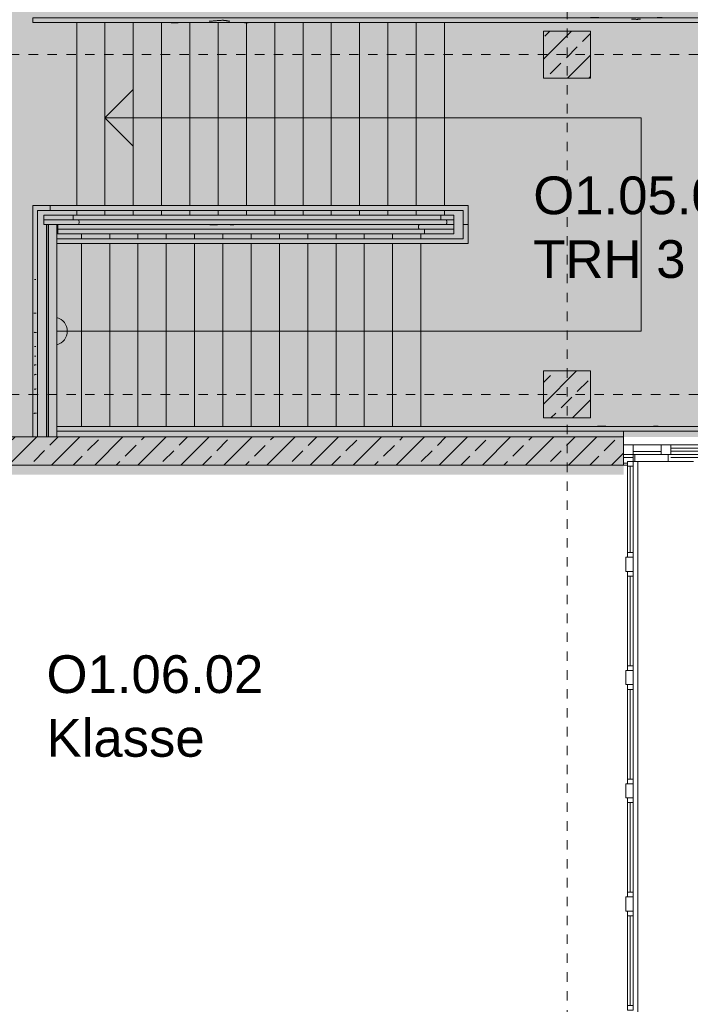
# Model space of a CAD drawing. Header units: metres. Extents: x -52 to 123, y -78 to 33.
# Tile 94 of 112: x 76 to 83, y -14 to -4. Entities that reach past the tile are written whole.
import ezdxf

# ---------------------------------------------------------------- set-up
doc = ezdxf.new("R2010")
doc.units = ezdxf.units.M
doc.linetypes.add('Rasterlinie', pattern=[0.019, 0.01, -0.003, 0.003, -0.003])
doc.linetypes.add('Verdeckt', pattern=[0.003, 0.002, -0.001])
for name, color, linetype, lineweight in [('A_Detailelemente', 7, 'Continuous', 9), ('A_Fassadenelemente', 7, 'Continuous', 9), ('A_Fassadenpfosten', 7, 'Continuous', 9), ('A_Fenster', 7, 'Continuous', 9), ('A_Geländer', 7, 'Continuous', 9), ('A_Geschossdecken', 7, 'Continuous', 9), ('A_Raster', 7, 'Continuous', 9), ('A_Räume_Beschriftung', 7, 'Continuous', 9), ('A_Tragwerksstützen_Stahlbeton', 7, 'Continuous', 9), ('A_Treppen', 7, 'Continuous', 9), ('A_Wände', 7, 'Continuous', 9), ('A_Wände_Schraffur', 7, 'Continuous', 18), ('Allgemeines Modell', 7, 'Continuous', 9), ('Pfeile AUF', 7, 'Continuous', 9)]:
    doc.layers.add(name, color=color, linetype=linetype, lineweight=lineweight)
doc.styles.add('Arial_B', font='txt', dxfattribs={"height": 0.4})
pattern_1 = [(45, (1.421, 2.104), (-0.2283955, 0.2283955), []), (45, (1.649, 2.104), (-0.2283955, 0.2283955), [0.161, -0.081])]

# ---------------------------------------------------------------- blocks, each defined once
blk = doc.blocks.new('GSH_Fassade_Fenster_1flg - GSH_Fassade_Fenster_1flg-5999954-BS_Übersicht_O1_BRANDSCHUTZ')
at = {"layer": 'A_Fassadenelemente'}
for p, q in [((-0.4575, 0.015), (-0.5075, 0.015)), ((-0.5075, 0.015), (-0.5075, -0.045)), ((-0.4575, -0.045), (-0.4575, 0.015)), ((-0.4575, 0.015), (0.4575, 0.015)), ((0.5075, 0.015), (0.4575, 0.015)), ((0.4575, 0.015), (0.4575, -0.045)), ((0.5075, -0.045), (0.5075, 0.015)), ((-0.5075, -0.045), (-0.4575, -0.045)), ((0.4575, -0.015), (-0.4575, -0.015)), ((0.4575, -0.045), (-0.4575, -0.045)), ((0.4575, -0.045), (0.5075, -0.045))]:
    blk.add_line(p, q, dxfattribs=at)
blk = doc.blocks.new('GSH_Fassade_Fenster_1flg - GSH_Fassade_Fenster_1flg-V36-BS_Übersicht_O1_BRANDSCHUTZ')
at = {"layer": 'A_Fassadenelemente'}
for p, q in [((-0.475, 0.015), (-0.525, 0.015)), ((-0.525, 0.015), (-0.525, -0.045)), ((-0.475, -0.045), (-0.475, 0.015)), ((-0.475, 0.015), (0.475, 0.015)), ((0.525, 0.015), (0.475, 0.015)), ((0.475, 0.015), (0.475, -0.045)), ((0.525, -0.045), (0.525, 0.015)), ((-0.525, -0.045), (-0.475, -0.045)), ((0.475, -0.015), (-0.475, -0.015)), ((0.475, -0.045), (-0.475, -0.045)), ((0.475, -0.045), (0.525, -0.045))]:
    blk.add_line(p, q, dxfattribs=at)
blk = doc.blocks.new('Pfosten rechteckig - 150x75-V37-BS_Übersicht_O1_BRANDSCHUTZ')
at = {"layer": 'A_Fassadenpfosten'}
for p, q in [((-0.075, 0.06), (0.075, 0.06)), ((-0.075, -0.015), (-0.075, 0.06)), ((0.075, 0.06), (0.075, -0.015)), ((0.075, -0.015), (-0.075, -0.015))]:
    blk.add_line(p, q, dxfattribs=at)
blk = doc.blocks.new('Pfosten rechteckig - 100X100_außenmittig-1750264-BS_Übersicht_O1_BRANDSCHUTZ')
at = {"layer": 'A_Fassadenpfosten'}
for p, q in [((0, 0.05), (-0.1, 0.05)), ((-0.1, 0.05), (-0.1, -0.05)), ((0, -0.05), (0, 0.05)), ((-0.1, -0.05), (0, -0.05))]:
    blk.add_line(p, q, dxfattribs=at)
blk = doc.blocks.new('Systemelement - Metallpaneel_Versatz 35-1750265-BS_Übersicht_O1_BRANDSCHUTZ')
at = {"layer": 'A_Fassadenelemente'}
for p, q in [((0.15, -0.02), (-0.15, -0.02)), ((-0.15, -0.02), (-0.15, -0.05)), ((-0.15, -0.05), (0.15, -0.05)), ((0.15, -0.05), (0.15, -0.02))]:
    blk.add_line(p, q, dxfattribs=at)
blk = doc.blocks.new('Systemelement - Verglasung-1750266-BS_Übersicht_O1_BRANDSCHUTZ')
at = {"layer": 'A_Fassadenelemente'}
for p, q in [((0.575, 0.015), (-0.575, 0.015)), ((-0.575, 0.015), (-0.575, -0.015)), ((0.575, -0.015), (0.575, 0.015)), ((-0.575, -0.015), (0.575, -0.015))]:
    blk.add_line(p, q, dxfattribs=at)
blk = doc.blocks.new('Pfosten rechteckig - 100X100_außenmittig-1750259-BS_Übersicht_O1_BRANDSCHUTZ')
at = {"layer": 'A_Fassadenpfosten'}
for p, q in [((-0.1, 0.05), (0, 0.05)), ((-0.1, -0.05), (-0.1, 0.05)), ((0, 0.05), (0, -0.05)), ((0, -0.05), (-0.1, -0.05))]:
    blk.add_line(p, q, dxfattribs=at)
blk = doc.blocks.new('Pfosten rechteckig - 50x100-1743865-BS_Übersicht_O1_BRANDSCHUTZ')
at = {"layer": 'A_Fassadenpfosten'}
for p, q in [((83.056, -8.032), (84.206, -8.032)), ((84.206, -8.132), (83.056, -8.132))]:
    blk.add_line(p, q, dxfattribs=at)
blk = doc.blocks.new('Pfosten rechteckig - 50x100-1743857-BS_Übersicht_O1_BRANDSCHUTZ')
at = {"layer": 'A_Fassadenpfosten'}
blk.add_line((82.656, -8.032), (82.956, -8.032), dxfattribs=at)
blk = doc.blocks.new('FP_158-BS_Übersicht_O1_BRANDSCHUTZ')
at = {"layer": 'A_Geländer'}
blk.add_line((76.556, -5.747), (80.388, -5.747), dxfattribs=at)
blk = doc.blocks.new('FP_159-BS_Übersicht_O1_BRANDSCHUTZ')
at = {"layer": 'A_Geländer'}
for p, q in [((80.756, -5.697), (80.627, -5.697)), ((80.388, -5.747), (80.756, -5.747))]:
    blk.add_line(p, q, dxfattribs=at)
blk = doc.blocks.new('Typ des oberen Holms - Oberer Geländerholm_Innen_-4962949-BS_Übersicht_O1_BRANDSCHUTZ')
at = {"layer": 'A_Geländer'}
for p, q in [((80.756, -5.697), (80.756, -5.747)), ((76.556, -5.797), (76.556, -5.747)), ((80.444, -5.797), (76.556, -5.797)), ((80.444, -5.797), (80.444, -5.747)), ((80.756, -5.797), (80.444, -5.797)), ((80.756, -5.747), (80.756, -5.797))]:
    blk.add_line(p, q, dxfattribs=at)
at = {"layer": 'A_Geländer', "flags": 128}
blk.add_lwpolyline([(76.556, -5.747), (76.556, -5.746), (76.556, -5.744), (76.556, -5.74), (76.556, -5.734), (76.556, -5.728), (76.556, -5.722), (76.556, -5.715), (76.556, -5.709), (76.556, -5.704), (76.556, -5.7), (76.556, -5.698), (76.556, -5.697)], dxfattribs=at)
at = {"layer": 'A_Geländer'}
blk.add_open_spline([(80.388, -5.747), (80.387, -5.747), (80.386, -5.746), (80.385, -5.744), (80.383, -5.74), (80.382, -5.733), (80.381, -5.722), (80.382, -5.711), (80.383, -5.704), (80.385, -5.7), (80.386, -5.698), (80.387, -5.697), (80.388, -5.697)], degree=3, knots=[0, 0, 0, 0, 0.083333, 0.166667, 0.25, 0.333333, 0.5, 0.666667, 0.75, 0.833333, 0.916667, 1, 1, 1, 1], dxfattribs=at)
for name in ['FP_159-BS_Übersicht_O1_BRANDSCHUTZ', 'FP_158-BS_Übersicht_O1_BRANDSCHUTZ']:
    blk.add_blockref(name, (0, 0), dxfattribs=at)
blk = doc.blocks.new('FP_160-BS_Übersicht_O1_BRANDSCHUTZ')
at = {"layer": 'A_Geländer'}
for p, q in [((80.756, -5.647), (80.674, -5.647)), ((80.674, -5.697), (80.756, -5.697))]:
    blk.add_line(p, q, dxfattribs=at)
blk = doc.blocks.new('FP_161-BS_Übersicht_O1_BRANDSCHUTZ')
at = {"layer": 'A_Geländer'}
for p, q in [((80.674, -5.647), (76.774, -5.647)), ((76.774, -5.697), (80.674, -5.697)), ((78.168, -5.699), (78.175, -5.699)), ((78.175, -5.699), (78.181, -5.699)), ((78.181, -5.699), (78.187, -5.699)), ((78.187, -5.699), (78.193, -5.699)), ((78.193, -5.699), (78.2, -5.699)), ((78.2, -5.699), (78.206, -5.699)), ((78.206, -5.699), (78.212, -5.699)), ((78.212, -5.699), (78.218, -5.699)), ((78.218, -5.699), (78.225, -5.699)), ((78.225, -5.699), (78.231, -5.699)), ((78.231, -5.699), (78.237, -5.699)), ((78.237, -5.699), (78.243, -5.699)), ((78.243, -5.699), (78.25, -5.699)), ((78.25, -5.699), (78.256, -5.698)), ((78.256, -5.698), (78.262, -5.698)), ((78.262, -5.698), (78.268, -5.698)), ((78.268, -5.698), (78.274, -5.698)), ((78.274, -5.698), (78.281, -5.698)), ((78.281, -5.698), (78.287, -5.698)), ((78.287, -5.698), (78.293, -5.698)), ((78.293, -5.698), (78.299, -5.697)), ((78.299, -5.697), (78.306, -5.697)), ((78.306, -5.697), (78.312, -5.697)), ((78.312, -5.697), (78.318, -5.697)), ((78.318, -5.697), (78.324, -5.697)), ((78.324, -5.697), (78.331, -5.696)), ((78.331, -5.696), (78.337, -5.696)), ((78.337, -5.696), (78.343, -5.696)), ((78.343, -5.696), (78.346, -5.696)), ((78.346, -5.696), (78.349, -5.696)), ((78.349, -5.696), (78.352, -5.697)), ((78.352, -5.697), (78.355, -5.697)), ((78.355, -5.697), (78.358, -5.697)), ((78.358, -5.697), (78.361, -5.697)), ((78.361, -5.697), (78.364, -5.697)), ((78.364, -5.697), (78.367, -5.698)), ((78.367, -5.698), (78.37, -5.698)), ((78.37, -5.698), (78.373, -5.698)), ((78.373, -5.698), (78.376, -5.698)), ((78.376, -5.698), (78.379, -5.698)), ((78.379, -5.698), (78.382, -5.698)), ((78.382, -5.698), (78.385, -5.698)), ((78.385, -5.698), (78.388, -5.699)), ((78.388, -5.699), (78.391, -5.699)), ((78.391, -5.699), (78.394, -5.699)), ((78.394, -5.699), (78.397, -5.699)), ((78.397, -5.699), (78.4, -5.699)), ((78.4, -5.699), (78.403, -5.699)), ((78.403, -5.699), (78.406, -5.699)), ((78.406, -5.699), (78.409, -5.699)), ((78.409, -5.699), (78.412, -5.699)), ((78.412, -5.699), (78.415, -5.699)), ((78.415, -5.699), (78.418, -5.699)), ((78.418, -5.699), (78.421, -5.699)), ((78.421, -5.699), (78.424, -5.699))]:
    blk.add_line(p, q, dxfattribs=at)
blk = doc.blocks.new('FP_162-BS_Übersicht_O1_BRANDSCHUTZ')
at = {"layer": 'A_Geländer'}
for p, q in [((76.774, -5.647), (76.406, -5.647)), ((76.406, -5.697), (76.436, -5.697)), ((76.456, -5.697), (76.774, -5.697))]:
    blk.add_line(p, q, dxfattribs=at)
blk = doc.blocks.new('Typ des oberen Holms - Oberer Geländerholm_Innen_-4962969-BS_Übersicht_O1_BRANDSCHUTZ')
at = {"layer": 'A_Geländer'}
for p, q in [((76.406, -5.647), (76.406, -5.597)), ((76.718, -5.597), (76.406, -5.597)), ((80.618, -5.597), (76.718, -5.597)), ((76.718, -5.597), (76.718, -5.647)), ((80.756, -5.597), (80.618, -5.597)), ((80.618, -5.597), (80.618, -5.647)), ((80.756, -5.597), (80.756, -5.647)), ((76.406, -5.697), (76.406, -5.647)), ((80.756, -5.647), (80.756, -5.697))]:
    blk.add_line(p, q, dxfattribs=at)
for points in [[(76.774, -5.647), (76.775, -5.647), (76.776, -5.648), (76.777, -5.65), (76.779, -5.654), (76.78, -5.661), (76.781, -5.672), (76.78, -5.683), (76.779, -5.69), (76.777, -5.694), (76.776, -5.696), (76.775, -5.697), (76.774, -5.697)], [(80.674, -5.647), (80.675, -5.647), (80.676, -5.648), (80.677, -5.65), (80.679, -5.654), (80.68, -5.661), (80.681, -5.672), (80.68, -5.683), (80.679, -5.69), (80.677, -5.694), (80.676, -5.696), (80.675, -5.697), (80.674, -5.697)]]:
    blk.add_open_spline(points, degree=3, knots=[0, 0, 0, 0, 0.083333, 0.166667, 0.25, 0.333333, 0.5, 0.666667, 0.75, 0.833333, 0.916667, 1, 1, 1, 1], dxfattribs=at)
for name in ['FP_162-BS_Übersicht_O1_BRANDSCHUTZ', 'FP_161-BS_Übersicht_O1_BRANDSCHUTZ', 'FP_160-BS_Übersicht_O1_BRANDSCHUTZ']:
    blk.add_blockref(name, (0, 0), dxfattribs=at)
blk = doc.blocks.new('FP_163-BS_Übersicht_O1_BRANDSCHUTZ')
at = {"layer": 'A_Geländer'}
for p, q in [((84.806, -3.507), (80.955, -3.507)), ((82.204, -3.505), (82.211, -3.505)), ((82.211, -3.505), (82.218, -3.505)), ((82.218, -3.505), (82.225, -3.505)), ((82.225, -3.505), (82.231, -3.505)), ((82.231, -3.505), (82.238, -3.505)), ((82.238, -3.505), (82.245, -3.505)), ((82.245, -3.505), (82.252, -3.505)), ((82.252, -3.505), (82.259, -3.505)), ((82.259, -3.505), (82.265, -3.505)), ((82.265, -3.505), (82.272, -3.505)), ((82.272, -3.505), (82.279, -3.505)), ((82.279, -3.505), (82.286, -3.505)), ((82.286, -3.505), (82.293, -3.505)), ((82.293, -3.505), (82.299, -3.506)), ((82.299, -3.506), (82.306, -3.506)), ((82.306, -3.506), (82.313, -3.506)), ((82.313, -3.506), (82.32, -3.506)), ((82.32, -3.506), (82.327, -3.506)), ((82.327, -3.506), (82.333, -3.506)), ((82.333, -3.506), (82.34, -3.506)), ((82.34, -3.506), (82.347, -3.507)), ((82.347, -3.507), (82.354, -3.507)), ((82.354, -3.507), (82.36, -3.507)), ((82.64, -3.52), (82.646, -3.521)), ((82.646, -3.521), (82.653, -3.521)), ((82.653, -3.521), (82.66, -3.522)), ((82.66, -3.522), (82.667, -3.522)), ((82.667, -3.522), (82.674, -3.522)), ((82.674, -3.522), (82.68, -3.523)), ((82.68, -3.523), (82.687, -3.523)), ((82.687, -3.523), (82.694, -3.524)), ((82.694, -3.524), (82.701, -3.524)), ((82.701, -3.524), (82.705, -3.524)), ((82.705, -3.524), (82.708, -3.523)), ((82.708, -3.523), (82.712, -3.523)), ((82.712, -3.523), (82.715, -3.522)), ((82.715, -3.522), (82.719, -3.522)), ((82.719, -3.522), (82.723, -3.521)), ((82.723, -3.521), (82.726, -3.521)), ((82.726, -3.521), (82.73, -3.521)), ((82.73, -3.521), (82.734, -3.52)), ((82.881, -3.507), (82.884, -3.507)), ((82.884, -3.507), (82.887, -3.507)), ((82.887, -3.507), (82.891, -3.506)), ((82.891, -3.506), (82.895, -3.506)), ((82.895, -3.506), (82.898, -3.506)), ((82.898, -3.506), (82.902, -3.506)), ((82.902, -3.506), (82.906, -3.506)), ((82.906, -3.506), (82.909, -3.506)), ((82.909, -3.506), (82.913, -3.506)), ((82.913, -3.506), (82.916, -3.505)), ((82.916, -3.505), (82.92, -3.505)), ((82.92, -3.505), (82.924, -3.505)), ((82.924, -3.505), (82.927, -3.505)), ((82.927, -3.505), (82.931, -3.505)), ((82.931, -3.505), (82.935, -3.505)), ((82.935, -3.505), (82.938, -3.505)), ((82.938, -3.505), (82.942, -3.505)), ((82.942, -3.505), (82.946, -3.505)), ((82.946, -3.505), (82.949, -3.505)), ((82.949, -3.505), (82.953, -3.505)), ((82.953, -3.505), (82.957, -3.505)), ((82.957, -3.505), (82.96, -3.505)), ((82.96, -3.505), (82.964, -3.505)), ((80.955, -3.557), (84.806, -3.557))]:
    blk.add_line(p, q, dxfattribs=at)
blk = doc.blocks.new('FP_164-BS_Übersicht_O1_BRANDSCHUTZ')
at = {"layer": 'A_Geländer'}
for p, q in [((80.95, -3.507), (77.05, -3.507)), ((78.16, -3.544), (78.166, -3.543)), ((78.166, -3.543), (78.172, -3.543)), ((78.172, -3.543), (78.178, -3.542)), ((78.178, -3.542), (78.184, -3.542)), ((78.184, -3.542), (78.191, -3.541)), ((78.191, -3.541), (78.197, -3.541)), ((78.197, -3.541), (78.203, -3.54)), ((78.203, -3.54), (78.209, -3.54)), ((78.209, -3.54), (78.215, -3.54)), ((78.215, -3.54), (78.222, -3.539)), ((78.222, -3.539), (78.228, -3.539)), ((78.228, -3.539), (78.234, -3.538)), ((78.234, -3.538), (78.24, -3.538)), ((78.24, -3.538), (78.246, -3.537)), ((78.246, -3.537), (78.252, -3.537)), ((78.252, -3.537), (78.259, -3.536)), ((78.259, -3.536), (78.265, -3.536)), ((78.265, -3.536), (78.271, -3.535)), ((78.271, -3.535), (78.277, -3.535)), ((78.277, -3.535), (78.283, -3.534)), ((78.283, -3.534), (78.289, -3.534)), ((78.289, -3.534), (78.295, -3.533)), ((78.295, -3.533), (78.302, -3.533)), ((78.302, -3.533), (78.308, -3.533)), ((78.308, -3.533), (78.311, -3.533)), ((78.311, -3.533), (78.314, -3.534)), ((78.314, -3.534), (78.317, -3.534)), ((78.317, -3.534), (78.321, -3.535)), ((78.321, -3.535), (78.324, -3.535)), ((78.324, -3.535), (78.327, -3.536)), ((78.327, -3.536), (78.33, -3.536)), ((78.33, -3.536), (78.333, -3.536)), ((78.333, -3.536), (78.336, -3.537)), ((78.336, -3.537), (78.34, -3.537)), ((78.34, -3.537), (78.343, -3.538)), ((78.343, -3.538), (78.346, -3.538)), ((78.346, -3.538), (78.349, -3.539)), ((78.349, -3.539), (78.352, -3.539)), ((78.352, -3.539), (78.355, -3.54)), ((78.355, -3.54), (78.359, -3.54)), ((78.359, -3.54), (78.362, -3.541)), ((78.362, -3.541), (78.365, -3.541)), ((78.365, -3.541), (78.368, -3.542)), ((78.368, -3.542), (78.371, -3.542)), ((78.371, -3.542), (78.374, -3.542)), ((78.374, -3.542), (78.377, -3.543)), ((78.377, -3.543), (78.38, -3.543)), ((77.05, -3.557), (80.95, -3.557)), ((77.756, -3.559), (77.763, -3.559)), ((77.763, -3.559), (77.769, -3.559)), ((77.769, -3.559), (77.776, -3.559)), ((77.776, -3.559), (77.782, -3.559)), ((77.782, -3.559), (77.788, -3.559)), ((77.788, -3.559), (77.795, -3.559)), ((77.795, -3.559), (77.801, -3.559)), ((77.801, -3.559), (77.807, -3.559)), ((77.807, -3.559), (77.814, -3.559)), ((77.814, -3.559), (77.82, -3.559)), ((77.82, -3.559), (77.826, -3.559)), ((77.826, -3.559), (77.833, -3.559)), ((77.833, -3.559), (77.839, -3.558)), ((77.839, -3.558), (77.845, -3.558)), ((77.845, -3.558), (77.852, -3.558)), ((77.852, -3.558), (77.858, -3.558)), ((77.858, -3.558), (77.864, -3.558)), ((77.864, -3.558), (77.871, -3.558)), ((77.871, -3.558), (77.877, -3.558)), ((77.877, -3.558), (77.883, -3.557)), ((77.883, -3.557), (77.89, -3.557)), ((77.89, -3.557), (77.896, -3.557)), ((77.896, -3.557), (77.901, -3.557)), ((78.509, -3.557), (78.512, -3.557)), ((78.512, -3.557), (78.515, -3.557)), ((78.515, -3.557), (78.518, -3.558)), ((78.518, -3.558), (78.521, -3.558)), ((78.521, -3.558), (78.524, -3.558)), ((78.524, -3.558), (78.527, -3.558)), ((78.527, -3.558), (78.53, -3.558)), ((78.53, -3.558), (78.533, -3.558)), ((78.533, -3.558), (78.536, -3.558)), ((78.536, -3.558), (78.539, -3.559)), ((78.539, -3.559), (78.542, -3.559)), ((78.542, -3.559), (78.545, -3.559)), ((78.545, -3.559), (78.548, -3.559)), ((78.548, -3.559), (78.551, -3.559)), ((78.551, -3.559), (78.554, -3.559)), ((78.554, -3.559), (78.557, -3.559)), ((78.557, -3.559), (78.56, -3.559)), ((78.56, -3.559), (78.563, -3.559)), ((78.563, -3.559), (78.566, -3.559)), ((78.566, -3.559), (78.568, -3.559)), ((78.568, -3.559), (78.571, -3.559)), ((78.571, -3.559), (78.574, -3.559))]:
    blk.add_line(p, q, dxfattribs=at)
blk = doc.blocks.new('FP_165-BS_Übersicht_O1_BRANDSCHUTZ')
at = {"layer": 'A_Geländer'}
for p, q in [((77.05, -3.507), (76.316, -3.507)), ((76.316, -3.557), (77.05, -3.557))]:
    blk.add_line(p, q, dxfattribs=at)
blk = doc.blocks.new('Typ des oberen Holms - Oberer Geländerholm_Innen_-4963889-BS_Übersicht_O1_BRANDSCHUTZ')
at = {"layer": 'A_Geländer'}
for name in ['FP_165-BS_Übersicht_O1_BRANDSCHUTZ', 'FP_164-BS_Übersicht_O1_BRANDSCHUTZ', 'FP_163-BS_Übersicht_O1_BRANDSCHUTZ']:
    blk.add_blockref(name, (0, 0), dxfattribs=at)
blk = doc.blocks.new('Typ des oberen Holms - Oberer Geländerholm_Innen_-V166-BS_Übersicht_O1_BRANDSCHUTZ')
at = {"layer": 'A_Geländer'}
for p, q in [((76.291, -3.557), (76.291, -3.507)), ((77.056, -3.507), (76.291, -3.507)), ((80.956, -3.507), (77.056, -3.507)), ((84.806, -3.507), (80.956, -3.507)), ((77.056, -3.557), (76.291, -3.557)), ((80.956, -3.557), (77.056, -3.557)), ((84.806, -3.557), (80.956, -3.557))]:
    blk.add_line(p, q, dxfattribs=at)
blk = doc.blocks.new('FP_167-BS_Übersicht_O1_BRANDSCHUTZ')
at = {"layer": 'A_Geländer'}
for p, q in [((84.806, -7.837), (80.112, -7.837)), ((80.112, -7.887), (84.806, -7.887)), ((82.28, -7.835), (82.287, -7.835)), ((82.287, -7.835), (82.294, -7.835)), ((82.294, -7.835), (82.301, -7.835)), ((82.301, -7.835), (82.307, -7.835)), ((82.307, -7.835), (82.314, -7.835)), ((82.314, -7.835), (82.321, -7.835)), ((82.321, -7.835), (82.328, -7.835)), ((82.328, -7.835), (82.335, -7.835)), ((82.335, -7.835), (82.341, -7.835)), ((82.341, -7.835), (82.348, -7.835)), ((82.348, -7.835), (82.355, -7.835)), ((82.355, -7.835), (82.362, -7.835)), ((82.362, -7.835), (82.369, -7.835)), ((82.369, -7.835), (82.375, -7.836)), ((82.375, -7.836), (82.382, -7.836)), ((82.382, -7.836), (82.389, -7.836)), ((82.389, -7.836), (82.396, -7.836)), ((82.396, -7.836), (82.402, -7.836)), ((82.402, -7.836), (82.409, -7.836)), ((82.409, -7.836), (82.416, -7.836)), ((82.416, -7.836), (82.423, -7.837)), ((82.423, -7.837), (82.43, -7.837)), ((82.43, -7.837), (82.436, -7.837)), ((82.841, -7.837), (82.843, -7.837)), ((82.843, -7.837), (82.847, -7.837)), ((82.847, -7.837), (82.85, -7.836)), ((82.85, -7.836), (82.854, -7.836)), ((82.854, -7.836), (82.858, -7.836)), ((82.858, -7.836), (82.861, -7.836)), ((82.861, -7.836), (82.865, -7.836)), ((82.865, -7.836), (82.869, -7.836)), ((82.869, -7.836), (82.872, -7.836)), ((82.872, -7.836), (82.876, -7.835)), ((82.876, -7.835), (82.88, -7.835)), ((82.88, -7.835), (82.883, -7.835)), ((82.883, -7.835), (82.887, -7.835)), ((82.887, -7.835), (82.891, -7.835)), ((82.891, -7.835), (82.894, -7.835)), ((82.894, -7.835), (82.898, -7.835)), ((82.898, -7.835), (82.902, -7.835)), ((82.902, -7.835), (82.905, -7.835)), ((82.905, -7.835), (82.909, -7.835)), ((82.909, -7.835), (82.913, -7.835)), ((82.913, -7.835), (82.916, -7.835)), ((82.916, -7.835), (82.92, -7.835)), ((82.92, -7.835), (82.923, -7.835))]:
    blk.add_line(p, q, dxfattribs=at)
blk = doc.blocks.new('FP_168-BS_Übersicht_O1_BRANDSCHUTZ')
at = {"layer": 'A_Geländer'}
for p, q in [((80.112, -7.837), (76.546, -7.837)), ((76.546, -7.887), (80.112, -7.887))]:
    blk.add_line(p, q, dxfattribs=at)
blk = doc.blocks.new('Typ des oberen Holms - Oberer Geländerholm_Innen_-4964635-BS_Übersicht_O1_BRANDSCHUTZ')
at = {"layer": 'A_Geländer'}
for name in ['FP_168-BS_Übersicht_O1_BRANDSCHUTZ', 'FP_167-BS_Übersicht_O1_BRANDSCHUTZ']:
    blk.add_blockref(name, (0, 0), dxfattribs=at)
blk = doc.blocks.new('Typ des oberen Holms - Oberer Geländerholm_Innen_-V169-BS_Übersicht_O1_BRANDSCHUTZ')
at = {"layer": 'A_Geländer'}
for p, q in [((76.546, -7.837), (80.106, -7.837)), ((76.546, -7.887), (80.106, -7.887)), ((80.106, -7.837), (84.806, -7.837)), ((80.106, -7.887), (84.806, -7.887))]:
    blk.add_line(p, q, dxfattribs=at)
blk = doc.blocks.new('Handlauftyp - Handlauf_Innen_-5239204-BS_Übersicht_O1_BRANDSCHUTZ')
at = {"layer": 'A_Geländer'}
for p, q in [((80.856, -5.697), (80.856, -5.847)), ((80.906, -5.897), (80.906, -5.697)), ((76.557, -5.847), (76.546, -5.847)), ((76.546, -5.897), (76.557, -5.897)), ((80.462, -5.847), (76.562, -5.847)), ((76.562, -5.897), (80.462, -5.897)), ((80.856, -5.847), (80.462, -5.847)), ((80.462, -5.897), (80.906, -5.897))]:
    blk.add_line(p, q, dxfattribs=at)
blk = doc.blocks.new('Handlauftyp - Handlauf_Innen_-V236-BS_Übersicht_O1_BRANDSCHUTZ')
at = {"layer": 'A_Geländer'}
for p, q in [((80.856, -5.697), (80.906, -5.697)), ((80.856, -5.847), (80.856, -5.697)), ((80.906, -5.897), (80.906, -5.697)), ((76.546, -5.847), (76.556, -5.847)), ((76.546, -5.897), (76.556, -5.897)), ((76.556, -5.847), (80.456, -5.847)), ((76.556, -5.897), (80.456, -5.897)), ((80.456, -5.847), (80.856, -5.847)), ((80.456, -5.897), (80.906, -5.897))]:
    blk.add_line(p, q, dxfattribs=at)
blk = doc.blocks.new('Handlauftyp - Handlauf_Innen_-5239219-BS_Übersicht_O1_BRANDSCHUTZ')
at = {"layer": 'A_Geländer'}
for p, q in [((76.7, -5.497), (76.476, -5.497)), ((80.6, -5.497), (76.7, -5.497)), ((80.906, -5.497), (80.605, -5.497)), ((80.906, -5.697), (80.906, -5.497)), ((76.476, -5.547), (76.7, -5.547)), ((76.7, -5.547), (80.6, -5.547)), ((80.605, -5.547), (80.856, -5.547)), ((80.856, -5.547), (80.856, -5.697))]:
    blk.add_line(p, q, dxfattribs=at)
blk = doc.blocks.new('Handlauftyp - Handlauf_Innen_-V237-BS_Übersicht_O1_BRANDSCHUTZ')
at = {"layer": 'A_Geländer'}
for p, q in [((76.706, -5.497), (76.476, -5.497)), ((80.606, -5.497), (76.706, -5.497)), ((80.906, -5.497), (80.606, -5.497)), ((80.906, -5.697), (80.906, -5.497)), ((76.706, -5.547), (76.476, -5.547)), ((80.606, -5.547), (76.706, -5.547)), ((80.856, -5.547), (80.606, -5.547)), ((80.856, -5.697), (80.856, -5.547)), ((80.856, -5.697), (80.906, -5.697))]:
    blk.add_line(p, q, dxfattribs=at)
blk = doc.blocks.new('Runder Pfosten - d _ 3 cm-5249940-BS_Übersicht_O1_BRANDSCHUTZ')
at = {"layer": 'A_Fassadenpfosten'}
for p, q in [((26.252, -3.537), (26.252, -5.622)), ((26.253, -3.537), (26.253, -5.622)), ((26.27, -5.622), (26.27, -3.537)), ((26.272, -5.622), (26.272, -3.537))]:
    blk.add_line(p, q, dxfattribs=at)
blk = doc.blocks.new('Runder Pfosten - d _ 3 cm-V332-BS_Übersicht_O1_BRANDSCHUTZ')
at = {"layer": 'A_Fassadenpfosten'}
for p, q in [((53.606, 15.813), (53.531, 15.813)), ((53.606, 15.812), (53.531, 15.812)), ((53.531, 15.794), (53.606, 15.794)), ((53.531, 15.793), (53.606, 15.793)), ((53.606, 15.794), (53.606, 15.812))]:
    blk.add_line(p, q, dxfattribs=at)
blk = doc.blocks.new('Runder Pfosten - d _ 3 cm-V333-BS_Übersicht_O1_BRANDSCHUTZ')
at = {"layer": 'A_Fassadenpfosten'}
for p, q in [((76.436, -5.697), (76.436, -5.787)), ((76.436, -5.697), (76.437, -5.697)), ((76.455, -5.697), (76.437, -5.697)), ((76.437, -5.697), (76.437, -5.787)), ((76.455, -5.787), (76.455, -5.697)), ((76.455, -5.697), (76.456, -5.697)), ((76.456, -5.787), (76.456, -5.697))]:
    blk.add_line(p, q, dxfattribs=at)
blk = doc.blocks.new('FP_334-BS_Übersicht_O1_BRANDSCHUTZ')
at = {"layer": 'A_Geländer'}
for p, q in [((76.291, -5.497), (76.291, -7.947)), ((76.341, -7.947), (76.341, -5.547)), ((76.31, -6.278), (76.319, -6.278)), ((76.319, -6.278), (76.324, -6.278)), ((76.289, -6.634), (76.291, -6.634)), ((76.303, -6.636), (76.308, -6.636)), ((76.308, -6.636), (76.313, -6.636)), ((76.313, -6.636), (76.319, -6.637)), ((76.319, -6.637), (76.325, -6.637)), ((76.325, -6.637), (76.327, -6.638)), ((76.341, -6.639), (76.343, -6.639)), ((76.289, -6.838), (76.289, -6.837)), ((76.289, -6.837), (76.289, -6.837)), ((76.291, -6.838), (76.289, -6.837)), ((76.309, -6.84), (76.304, -6.839)), ((76.314, -6.84), (76.309, -6.84)), ((76.319, -6.84), (76.314, -6.84)), ((76.324, -6.841), (76.319, -6.84)), ((76.329, -6.841), (76.324, -6.841)), ((76.343, -6.843), (76.342, -6.843)), ((76.289, -6.99), (76.289, -6.989)), ((76.289, -6.99), (76.289, -6.99)), ((76.289, -7.091), (76.289, -7.091)), ((76.31, -6.989), (76.319, -6.989)), ((76.31, -7.091), (76.319, -7.091)), ((76.319, -6.989), (76.324, -6.989)), ((76.319, -7.091), (76.324, -7.091)), ((76.289, -7.192), (76.289, -7.193)), ((76.29, -7.192), (76.289, -7.193)), ((76.291, -7.191), (76.29, -7.192)), ((76.29, -7.192), (76.29, -7.192)), ((76.307, -7.186), (76.305, -7.187)), ((76.308, -7.186), (76.307, -7.186)), ((76.31, -7.186), (76.308, -7.186)), ((76.312, -7.185), (76.31, -7.186)), ((76.314, -7.185), (76.312, -7.185)), ((76.316, -7.184), (76.314, -7.185)), ((76.318, -7.184), (76.316, -7.184)), ((76.32, -7.183), (76.318, -7.184)), ((76.322, -7.183), (76.32, -7.183)), ((76.324, -7.182), (76.322, -7.183)), ((76.326, -7.182), (76.324, -7.182)), ((76.327, -7.182), (76.326, -7.182)), ((76.342, -7.177), (76.341, -7.177)), ((76.343, -7.176), (76.342, -7.176)), ((76.342, -7.176), (76.342, -7.177)), ((76.343, -7.175), (76.343, -7.175)), ((76.343, -7.175), (76.343, -7.176)), ((76.289, -7.294), (76.289, -7.294)), ((76.29, -7.294), (76.289, -7.294)), ((76.291, -7.293), (76.29, -7.294)), ((76.307, -7.288), (76.305, -7.289)), ((76.309, -7.288), (76.307, -7.288)), ((76.311, -7.288), (76.309, -7.288)), ((76.313, -7.287), (76.311, -7.288)), ((76.315, -7.287), (76.313, -7.287)), ((76.317, -7.286), (76.315, -7.287)), ((76.319, -7.286), (76.317, -7.286)), ((76.321, -7.285), (76.319, -7.286)), ((76.323, -7.285), (76.321, -7.285)), ((76.325, -7.284), (76.323, -7.285)), ((76.327, -7.284), (76.325, -7.284)), ((76.342, -7.279), (76.341, -7.28)), ((76.343, -7.279), (76.342, -7.279)), ((76.343, -7.278), (76.343, -7.278)), ((76.343, -7.278), (76.343, -7.279)), ((76.289, -7.447), (76.29, -7.446)), ((76.29, -7.446), (76.291, -7.446)), ((76.304, -7.443), (76.306, -7.442)), ((76.306, -7.442), (76.309, -7.442)), ((76.309, -7.442), (76.311, -7.441)), ((76.311, -7.441), (76.314, -7.441)), ((76.314, -7.441), (76.316, -7.44)), ((76.316, -7.44), (76.319, -7.44)), ((76.319, -7.44), (76.322, -7.44)), ((76.322, -7.44), (76.324, -7.439)), ((76.324, -7.439), (76.327, -7.439)), ((76.341, -7.435), (76.342, -7.435)), ((76.342, -7.435), (76.343, -7.434)), ((76.343, -7.434), (76.343, -7.434)), ((76.289, -7.701), (76.29, -7.7)), ((76.289, -7.7), (76.289, -7.701)), ((76.303, -7.698), (76.306, -7.698)), ((76.306, -7.698), (76.31, -7.697)), ((76.31, -7.697), (76.313, -7.697)), ((76.313, -7.697), (76.317, -7.696)), ((76.317, -7.696), (76.321, -7.696)), ((76.321, -7.696), (76.325, -7.695)), ((76.325, -7.695), (76.328, -7.695)), ((76.341, -7.693), (76.342, -7.692)), ((76.342, -7.692), (76.343, -7.692))]:
    blk.add_line(p, q, dxfattribs=at)
blk = doc.blocks.new('FP_335-BS_Übersicht_O1_BRANDSCHUTZ')
at = {"layer": 'A_Geländer'}
for p, q in [((76.476, -5.497), (76.291, -5.497)), ((76.341, -5.547), (76.476, -5.547))]:
    blk.add_line(p, q, dxfattribs=at)
blk = doc.blocks.new('Typ des oberen Holms - Oberer Geländerholm_Innen_-5253695-BS_Übersicht_O1_BRANDSCHUTZ')
at = {"layer": 'A_Geländer'}
for name in ['FP_334-BS_Übersicht_O1_BRANDSCHUTZ', 'FP_335-BS_Übersicht_O1_BRANDSCHUTZ']:
    blk.add_blockref(name, (0, 0), dxfattribs=at)
blk = doc.blocks.new('Typ des oberen Holms - Oberer Geländerholm_Innen_-V336-BS_Übersicht_O1_BRANDSCHUTZ')
at = {"layer": 'A_Geländer'}
for p, q in [((76.291, -5.497), (76.476, -5.497)), ((76.291, -7.947), (76.291, -5.497)), ((76.476, -5.497), (76.476, -5.547)), ((76.341, -5.547), (76.476, -5.547)), ((76.341, -7.947), (76.341, -5.547))]:
    blk.add_line(p, q, dxfattribs=at)
blk = doc.blocks.new('Fensterbank1 - Fensterbank-6073046-BS_Übersicht_O1_BRANDSCHUTZ')
at = {"layer": 'A_Fenster'}
for p, q in [((82.656, -8.207), (82.656, -8.132)), ((82.676, -8.132), (82.676, -8.207)), ((83.028, -8.132), (83.028, -8.207)), ((82.656, -8.207), (82.707, -8.207)), ((82.707, -8.207), (83.296, -8.207)), ((82.707, -8.207), (82.707, -30.867))]:
    blk.add_line(p, q, dxfattribs=at)

msp = doc.modelspace()

# ---------------------------------------------------------------- hatches: boundary and pattern name
at = {"layer": 'A_Detailelemente', "true_color": 0x499c4b}
msp.add_hatch(color=95, dxfattribs=at).paths.add_polyline_path([(76.318, -7.947), (84.806, -7.947), (84.806, -3.447), (74.086, -3.447), (74.086, -7.947), (76.316, -7.947)], flags=0)
at = {"layer": 'A_Detailelemente', "true_color": 0xebdb14}
msp.add_hatch(color=40, dxfattribs=at).paths.add_polyline_path([(82.676, -33.447), (82.856, -33.447), (82.856, -33.047), (74.356, -33.047), (74.356, -32.272), (82.856, -32.272), (82.856, -31.922), (74.356, -31.922), (74.356, -8.347), (82.556, -8.347), (82.556, -7.947), (74.106, -7.947), (74.106, -33.197), (73.956, -33.197), (73.956, -33.347), (82.48, -33.347), (82.48, -33.447), (82.666, -33.447)], flags=0)
at = {"layer": 'A_Tragwerksstützen_Stahlbeton'}
h = msp.add_hatch(dxfattribs=at)
h.set_pattern_fill('FP_3', color=256, style=0, pattern_type=2)
h.set_pattern_definition(pattern_1)
h.paths.add_polyline_path([(82.079, -4.147), (82.206, -4.147), (82.206, -3.647), (81.706, -3.647), (81.706, -4.147)], flags=0)
h = msp.add_hatch(dxfattribs=at)
h.set_pattern_fill('FP_3', color=256, style=0, pattern_type=2)
h.set_pattern_definition(pattern_1)
h.paths.add_polyline_path([(82.079, -7.747), (82.206, -7.747), (82.206, -7.247), (81.706, -7.247), (81.706, -7.747)], flags=0)
at = {"layer": 'A_Wände_Schraffur', "lineweight": 9}
h = msp.add_hatch(dxfattribs=at)
h.set_pattern_fill('FP_3', color=256, style=0, pattern_type=2)
h.set_pattern_definition(pattern_1)
h.paths.add_polyline_path([(74.764, -8.247), (82.556, -8.247), (82.556, -7.947), (74.006, -7.947), (74.006, -8.247), (74.581, -8.247)], flags=0)

# ---------------------------------------------------------------- linework, layer by layer
at = {"layer": 'A_Geschossdecken'}
for p, q in [((76.756, -5.497), (76.756, -3.557)), ((76.756, -5.597), (76.756, -5.547)), ((76.546, -7.947), (76.546, -5.697)), ((82.596, -8.247), (82.556, -8.247))]:
    msp.add_line(p, q, dxfattribs=at)
at = {"layer": 'A_Raster', "linetype": 'Rasterlinie'}
for p, q in [((81.956, -64.12), (81.956, 31.557)), ((9.846, -3.897), (94.587, -3.897)), ((9.846, -7.497), (94.587, -7.497))]:
    msp.add_line(p, q, dxfattribs=at)
at = {"layer": 'A_Tragwerksstützen_Stahlbeton', "lineweight": 18}
for p, q in [((82.206, -3.647), (81.706, -3.647)), ((81.706, -3.647), (81.706, -4.147)), ((82.206, -4.147), (82.206, -3.647)), ((81.706, -4.147), (82.206, -4.147)), ((82.206, -7.247), (81.706, -7.247)), ((81.706, -7.247), (81.706, -7.747)), ((82.206, -7.747), (82.206, -7.247)), ((81.706, -7.747), (82.206, -7.747))]:
    msp.add_line(p, q, dxfattribs=at)
at = {"layer": 'A_Treppen'}
for p, q in [((76.756, -5.497), (76.756, -3.557)), ((77.056, -5.497), (77.056, -3.557)), ((77.356, -5.497), (77.356, -3.557)), ((77.656, -5.497), (77.656, -3.557)), ((77.956, -5.497), (77.956, -3.557)), ((78.256, -5.497), (78.256, -3.557)), ((78.556, -5.497), (78.556, -3.557)), ((78.856, -5.497), (78.856, -3.557)), ((79.156, -5.497), (79.156, -3.557)), ((79.456, -5.497), (79.456, -3.557)), ((79.756, -5.497), (79.756, -3.557)), ((80.056, -5.497), (80.056, -3.557)), ((80.356, -5.497), (80.356, -3.557)), ((80.656, -5.497), (80.656, -3.557)), ((76.756, -5.597), (76.756, -5.547)), ((77.056, -5.597), (77.056, -5.547)), ((77.356, -5.597), (77.356, -5.547)), ((77.656, -5.597), (77.656, -5.547)), ((77.956, -5.597), (77.956, -5.547)), ((78.256, -5.597), (78.256, -5.547)), ((78.556, -5.597), (78.556, -5.547)), ((78.856, -5.597), (78.856, -5.547)), ((79.156, -5.597), (79.156, -5.547)), ((79.456, -5.597), (79.456, -5.547)), ((79.756, -5.597), (79.756, -5.547)), ((80.056, -5.597), (80.056, -5.547)), ((80.356, -5.597), (80.356, -5.547)), ((80.656, -5.597), (80.656, -5.547)), ((76.546, -5.797), (76.556, -5.797)), ((76.806, -5.797), (76.806, -5.847)), ((77.106, -5.797), (77.106, -5.847)), ((77.406, -5.797), (77.406, -5.847)), ((77.706, -5.797), (77.706, -5.847)), ((78.006, -5.797), (78.006, -5.847)), ((78.306, -5.797), (78.306, -5.847)), ((78.606, -5.797), (78.606, -5.847)), ((78.906, -5.797), (78.906, -5.847)), ((79.206, -5.797), (79.206, -5.847)), ((79.506, -5.797), (79.506, -5.847)), ((79.806, -5.797), (79.806, -5.847)), ((80.106, -5.797), (80.106, -5.847)), ((80.406, -5.797), (80.406, -5.847)), ((76.806, -5.897), (76.806, -7.837)), ((77.106, -5.897), (77.106, -7.837)), ((77.406, -5.897), (77.406, -7.837)), ((77.706, -5.897), (77.706, -7.837)), ((78.006, -5.897), (78.006, -7.837)), ((78.306, -5.897), (78.306, -7.837)), ((78.606, -5.897), (78.606, -7.837)), ((78.906, -5.897), (78.906, -7.837)), ((79.206, -5.897), (79.206, -7.837)), ((79.506, -5.897), (79.506, -7.837)), ((79.806, -5.897), (79.806, -7.837)), ((80.106, -5.897), (80.106, -7.837)), ((80.406, -5.897), (80.406, -7.837))]:
    msp.add_line(p, q, dxfattribs=at)
at = {"layer": 'A_Treppen', "linetype": 'Verdeckt'}
for p, q in [((77.056, -5.497), (77.056, -3.557)), ((77.356, -5.497), (77.356, -3.557)), ((77.656, -5.497), (77.656, -3.557)), ((77.956, -5.497), (77.956, -3.557)), ((78.256, -5.497), (78.256, -3.557)), ((78.556, -5.497), (78.556, -3.557)), ((78.856, -5.497), (78.856, -3.557)), ((79.156, -5.497), (79.156, -3.557)), ((79.456, -5.497), (79.456, -3.557)), ((79.756, -5.497), (79.756, -3.557)), ((80.056, -5.497), (80.056, -3.557)), ((80.356, -5.497), (80.356, -3.557)), ((80.656, -5.497), (80.656, -3.557)), ((77.056, -5.597), (77.056, -5.547)), ((77.356, -5.597), (77.356, -5.547)), ((77.656, -5.597), (77.656, -5.547)), ((77.956, -5.597), (77.956, -5.547)), ((78.256, -5.597), (78.256, -5.547)), ((78.556, -5.597), (78.556, -5.547)), ((78.856, -5.597), (78.856, -5.547)), ((79.156, -5.597), (79.156, -5.547)), ((79.456, -5.597), (79.456, -5.547)), ((79.756, -5.597), (79.756, -5.547)), ((80.056, -5.597), (80.056, -5.547)), ((80.356, -5.597), (80.356, -5.547)), ((80.656, -5.597), (80.656, -5.547)), ((76.806, -5.797), (76.806, -5.847)), ((77.106, -5.797), (77.106, -5.847)), ((77.406, -5.797), (77.406, -5.847)), ((77.706, -5.797), (77.706, -5.847)), ((78.006, -5.797), (78.006, -5.847)), ((78.306, -5.797), (78.306, -5.847)), ((78.606, -5.797), (78.606, -5.847)), ((78.906, -5.797), (78.906, -5.847)), ((79.206, -5.797), (79.206, -5.847)), ((79.506, -5.797), (79.506, -5.847)), ((79.806, -5.797), (79.806, -5.847)), ((80.106, -5.797), (80.106, -5.847)), ((76.806, -5.897), (76.806, -7.837)), ((77.106, -5.897), (77.106, -7.837)), ((77.406, -5.897), (77.406, -7.837)), ((77.706, -5.897), (77.706, -7.837)), ((78.006, -5.897), (78.006, -7.837)), ((78.306, -5.897), (78.306, -7.837)), ((78.606, -5.897), (78.606, -7.837)), ((78.906, -5.897), (78.906, -7.837)), ((79.206, -5.897), (79.206, -7.837)), ((79.506, -5.897), (79.506, -7.837)), ((79.806, -5.897), (79.806, -7.837)), ((80.106, -5.897), (80.106, -7.837))]:
    msp.add_line(p, q, dxfattribs=at)
at = {"layer": 'A_Wände', "lineweight": 18}
for p, q in [((82.556, -7.947), (74.006, -7.947)), ((82.556, -8.247), (82.556, -7.947)), ((74.581, -8.247), (82.556, -8.247))]:
    msp.add_line(p, q, dxfattribs=at)
at = {"layer": 'Allgemeines Modell'}
for p, q in [((82.556, -7.947), (82.556, -7.887)), ((82.556, -8.166), (82.656, -8.166)), ((82.596, -8.225), (82.556, -8.225)), ((83.056, -8.166), (83.519, -8.166))]:
    msp.add_line(p, q, dxfattribs=at)
at = {"layer": 'Pfeile AUF'}
for p, q in [((77.356, -4.267), (77.056, -4.567)), ((77.356, -4.867), (77.356, -4.267)), ((77.356, -4.567), (77.056, -4.567)), ((77.056, -4.567), (77.356, -4.867)), ((77.656, -4.567), (77.356, -4.567)), ((77.956, -4.567), (77.656, -4.567)), ((78.256, -4.567), (77.956, -4.567)), ((78.556, -4.567), (78.256, -4.567)), ((78.856, -4.567), (78.556, -4.567)), ((79.156, -4.567), (78.856, -4.567)), ((79.456, -4.567), (79.156, -4.567)), ((79.756, -4.567), (79.456, -4.567)), ((80.056, -4.567), (79.756, -4.567)), ((80.356, -4.567), (80.056, -4.567)), ((80.656, -4.567), (80.356, -4.567)), ((82.741, -4.567), (80.656, -4.567)), ((82.741, -6.827), (82.741, -4.567)), ((76.546, -6.827), (76.806, -6.827)), ((76.806, -6.827), (77.106, -6.827)), ((77.106, -6.827), (77.406, -6.827)), ((77.406, -6.827), (77.706, -6.827)), ((77.706, -6.827), (78.006, -6.827)), ((78.006, -6.827), (78.306, -6.827)), ((78.306, -6.827), (78.606, -6.827)), ((78.606, -6.827), (78.906, -6.827)), ((78.906, -6.827), (79.206, -6.827)), ((79.206, -6.827), (79.506, -6.827)), ((79.506, -6.827), (79.806, -6.827)), ((79.806, -6.827), (80.106, -6.827)), ((80.106, -6.827), (80.406, -6.827)), ((80.406, -6.827), (82.741, -6.827))]:
    msp.add_line(p, q, dxfattribs=at)
msp.add_arc((76.506, -6.827), 0.15, 285.644, 74.356, dxfattribs=at)

# ---------------------------------------------------------------- block references
at = {"layer": 'A_Fassadenelemente'}
for name, p in [('Systemelement - Metallpaneel_Versatz 35-1750265-BS_Übersicht_O1_BRANDSCHUTZ', (82.806, -8.082)), ('Systemelement - Verglasung-1750266-BS_Übersicht_O1_BRANDSCHUTZ', (83.631, -8.082))]:
    msp.add_blockref(name, p, dxfattribs=at)
at = {"layer": 'A_Fassadenelemente', "rotation": 270}
for name, p in [('GSH_Fassade_Fenster_1flg - GSH_Fassade_Fenster_1flg-5999954-BS_Übersicht_O1_BRANDSCHUTZ', (82.641, -8.714)), ('GSH_Fassade_Fenster_1flg - GSH_Fassade_Fenster_1flg-V36-BS_Übersicht_O1_BRANDSCHUTZ', (82.641, -9.897)), ('GSH_Fassade_Fenster_1flg - GSH_Fassade_Fenster_1flg-V36-BS_Übersicht_O1_BRANDSCHUTZ', (82.641, -11.097)), ('GSH_Fassade_Fenster_1flg - GSH_Fassade_Fenster_1flg-V36-BS_Übersicht_O1_BRANDSCHUTZ', (82.641, -12.297)), ('GSH_Fassade_Fenster_1flg - GSH_Fassade_Fenster_1flg-V36-BS_Übersicht_O1_BRANDSCHUTZ', (82.641, -13.497))]:
    msp.add_blockref(name, p, dxfattribs=at)
at = {"layer": 'A_Fassadenpfosten'}
for name, p in [('Runder Pfosten - d _ 3 cm-V333-BS_Übersicht_O1_BRANDSCHUTZ', (0, 0)), ('Runder Pfosten - d _ 3 cm-5249940-BS_Übersicht_O1_BRANDSCHUTZ', (50.184, -2.25)), ('Pfosten rechteckig - 50x100-1743857-BS_Übersicht_O1_BRANDSCHUTZ', (0, 0)), ('Pfosten rechteckig - 50x100-1743865-BS_Übersicht_O1_BRANDSCHUTZ', (0, 0))]:
    msp.add_blockref(name, p, dxfattribs=at)
for name, p, rotation in [('Runder Pfosten - d _ 3 cm-V332-BS_Übersicht_O1_BRANDSCHUTZ', (60.643, 45.659), 270), ('Pfosten rechteckig - 100X100_außenmittig-1750264-BS_Übersicht_O1_BRANDSCHUTZ', (82.556, -8.082), 180)]:
    msp.add_blockref(name, p, dxfattribs=dict(at, rotation=rotation))
at = {"layer": 'A_Fassadenpfosten', "extrusion": (0, 0, -1)}
for name, p, rotation in [('Pfosten rechteckig - 100X100_außenmittig-1750259-BS_Übersicht_O1_BRANDSCHUTZ', (-83.056, -8.082), 180), ('Pfosten rechteckig - 150x75-V37-BS_Übersicht_O1_BRANDSCHUTZ', (-82.641, -9.297), 270), ('Pfosten rechteckig - 150x75-V37-BS_Übersicht_O1_BRANDSCHUTZ', (-82.641, -10.497), 270), ('Pfosten rechteckig - 150x75-V37-BS_Übersicht_O1_BRANDSCHUTZ', (-82.641, -11.697), 270), ('Pfosten rechteckig - 150x75-V37-BS_Übersicht_O1_BRANDSCHUTZ', (-82.641, -12.897), 270)]:
    msp.add_blockref(name, p, dxfattribs=dict(at, rotation=rotation))
at = {"layer": 'A_Fenster'}
msp.add_blockref('Fensterbank1 - Fensterbank-6073046-BS_Übersicht_O1_BRANDSCHUTZ', (0, 0), dxfattribs=at)
at = {"layer": 'A_Geländer'}
for name in ['Typ des oberen Holms - Oberer Geländerholm_Innen_-V166-BS_Übersicht_O1_BRANDSCHUTZ', 'Typ des oberen Holms - Oberer Geländerholm_Innen_-4963889-BS_Übersicht_O1_BRANDSCHUTZ', 'Typ des oberen Holms - Oberer Geländerholm_Innen_-5253695-BS_Übersicht_O1_BRANDSCHUTZ', 'Typ des oberen Holms - Oberer Geländerholm_Innen_-V336-BS_Übersicht_O1_BRANDSCHUTZ', 'Handlauftyp - Handlauf_Innen_-5239219-BS_Übersicht_O1_BRANDSCHUTZ', 'Handlauftyp - Handlauf_Innen_-V237-BS_Übersicht_O1_BRANDSCHUTZ', 'Typ des oberen Holms - Oberer Geländerholm_Innen_-4962969-BS_Übersicht_O1_BRANDSCHUTZ', 'Handlauftyp - Handlauf_Innen_-5239204-BS_Übersicht_O1_BRANDSCHUTZ', 'Handlauftyp - Handlauf_Innen_-V236-BS_Übersicht_O1_BRANDSCHUTZ', 'Typ des oberen Holms - Oberer Geländerholm_Innen_-4962949-BS_Übersicht_O1_BRANDSCHUTZ', 'Typ des oberen Holms - Oberer Geländerholm_Innen_-4964635-BS_Übersicht_O1_BRANDSCHUTZ', 'Typ des oberen Holms - Oberer Geländerholm_Innen_-V169-BS_Übersicht_O1_BRANDSCHUTZ']:
    msp.add_blockref(name, (0, 0), dxfattribs=at)

# ---------------------------------------------------------------- texts
at = {"layer": 'A_Räume_Beschriftung', "char_height": 0.4, "attachment_point": 1, "style": 'Arial_B'}
for s, insert, width in [('O1.05.06', (81.598, -5.188), 2.83797), ('TRH 3', (81.598, -5.863), 2.00422), ('O1.06.02', (76.436, -10.261), 2.83797), ('Klasse', (76.436, -10.936), 2.22869)]:
    msp.add_mtext(s, dxfattribs=dict(at, insert=insert, width=width))

doc.saveas('drawing.dxf')
